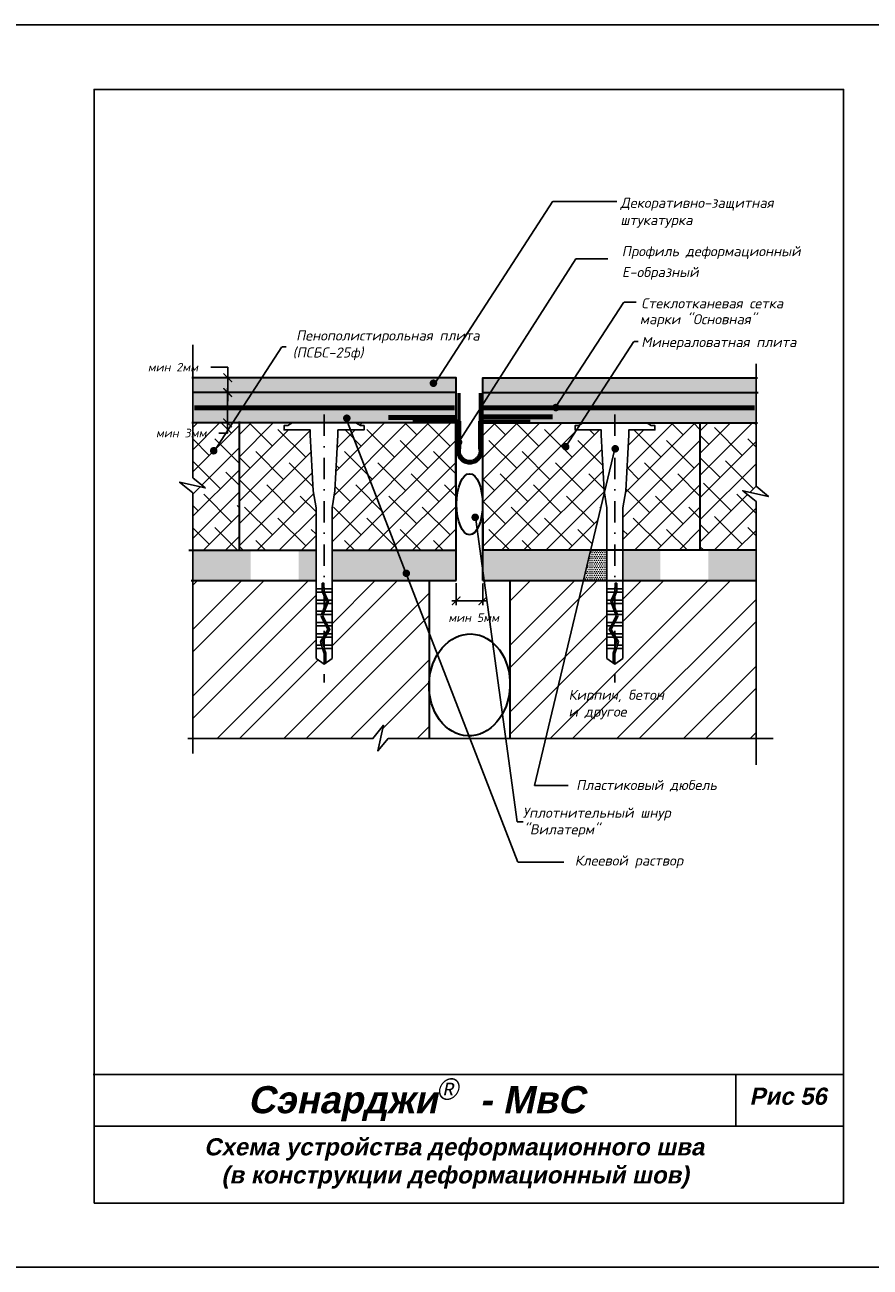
# Model space of a CAD drawing. Header units: inches. Extents: x 47 to 4151, y -1120 to 1902.
# Tile 21 of 93: x 1108 to 1305, y -67 to 223. Entities that reach past the tile are written whole.
import ezdxf

# ---------------------------------------------------------------- set-up
doc = ezdxf.new("R2010")
doc.units = ezdxf.units.IN
doc.header["$LTSCALE"] = 10
doc.header["$MEASUREMENT"] = 0
doc.linetypes.add('DASHDOT', pattern=[1, 0.5, -0.25, 0, -0.25])
doc.linetypes.add('HIDDEN', pattern=[0.375, 0.25, -0.125])
doc.layers.add('dim', color=160, linetype='Continuous', lineweight=15)
doc.layers.add('Layer1', color=108, linetype='Continuous', lineweight=30)
for name, color, linetype in [('DUBEL', 142, 'Continuous'), ('hatch', 240, 'Continuous'), ('ndp', 242, 'Continuous'), ('ramka', 248, 'Continuous')]:
    doc.layers.add(name, color=color, linetype=linetype)
doc.layers.add('list', color=5, linetype='Continuous', plot=False)
doc.styles.add('ndp', font='ARIALBD.TTF', dxfattribs={"oblique": 12})
doc.styles.add('style2', font='romans.shx', dxfattribs={"oblique": 12})
doc.dimstyles.new('1', dxfattribs={"dimtxt": 2, "dimasz": 2, "dimexe": 1, "dimexo": 0.7, "dimgap": 2, "dimtad": 0, "dimtih": 1, "dimtoh": 1, "dimdec": 4, "dimzin": 0, "dimdsep": 46, "dimtxsty": 'style2', "dimblk": 'ARCHTICK', "dimcen": 1.5, "dimdle": 1, "dimadec": 0, "dimazin": 0, "dimtfac": 1, "dimtdec": 4, "dimtofl": 0, "dimtmove": 0, "dimatfit": 2, "dimldrblk": 'DOTSMALL', "dimfxl": 1, "dimtolj": 1, "dimtzin": 0, "dimarcsym": 0})
pattern_1 = [(0, (-203.01804, -1016.20933), (0.21875, 0.4375), [0, -0.4375])]
pattern_2 = [(45, (872.815, 1175.907), (-7.77663, 7.77663), []), (45, (878, 1175.907), (-7.77663, 7.77663), [])]
pattern_3 = [(45, (2e-14, 319.1827), (-2.592209, 2.592209), []), (135, (2e-14, 319.1827), (-7.776626, 2.592209), [9.16484, -5.498905])]

# ---------------------------------------------------------------- blocks, each defined once
blk = doc.blocks.new('_ArchTick')
at = {"layer": 'DUBEL', "color": 0, "const_width": 0.15}
blk.add_lwpolyline([(-0.5, -0.5), (0.5, 0.5)], dxfattribs=at)
blk = doc.blocks.new('*D278')
at = {"layer": 'Defpoints', "color": 0}
for p in [(1208.57, 93.02), (1214.81, 92.95), (1208.57, 88.23)]:
    blk.add_point(p, dxfattribs=at)
at = {"layer": 'dim', "color": 0, "lineweight": -2}
for p, q in [((1208.57, 92.32), (1208.57, 87.23)), ((1214.81, 92.25), (1214.81, 87.23)), ((1215.81, 88.23), (1207.57, 88.23))]:
    blk.add_line(p, q, dxfattribs=at)
at = {"layer": 'dim', "color": 0, "lineweight": -2, "xscale": 2, "yscale": 2, "zscale": 2, "rotation": 180}
blk.add_blockref('_ArchTick', (1208.57, 88.23), dxfattribs=at)
at = {"layer": 'dim', "color": 0, "lineweight": -2, "xscale": 2, "yscale": 2, "zscale": 2}
blk.add_blockref('_ArchTick', (1214.81, 88.23), dxfattribs=at)
at = {"layer": 'dim', "color": 0, "insert": (1212.67, 84.31), "char_height": 2, "attachment_point": 5, "style": 'style2'}
blk.add_mtext('\\A1;{\\fRomanS|b0|i0|c204|p2;мин 5мм}', dxfattribs=at)
blk = doc.blocks.new('_DotSmall')
at = {"layer": 'DUBEL', "color": 0, "const_width": 0.5}
blk.add_lwpolyline([(-0.0625, 0, 1), (0.0625, 0, 1)], format="xyb", close=True, dxfattribs=at)
blk = doc.blocks.new('*D277')
at = {"layer": 'Defpoints', "color": 0}
for p in [(1154.14, 136.86), (1154.14, 129.77), (1155.2, 129.77)]:
    blk.add_point(p, dxfattribs=at)
at = {"layer": 'dim', "color": 0, "lineweight": -2}
for p, q in [((1154.84, 136.86), (1156.2, 136.86)), ((1155.2, 137.86), (1155.2, 129.77)), ((1154.84, 129.77), (1156.2, 129.77)), ((1155.2, 129.77), (1155.2, 127.4)), ((1155.2, 127.4), (1153.2, 127.4))]:
    blk.add_line(p, q, dxfattribs=at)
at = {"layer": 'dim', "color": 0, "lineweight": -2, "xscale": 2, "yscale": 2, "zscale": 2}
for p, rotation in [((1155.2, 136.86), 90), ((1155.2, 129.77), 270)]:
    blk.add_blockref('_ArchTick', p, dxfattribs=dict(at, rotation=rotation))
at = {"layer": 'dim', "color": 0, "insert": (1144.38, 127.4), "char_height": 2, "attachment_point": 5, "style": 'style2'}
blk.add_mtext('\\A1;{\\fRomanS|b0|i0|c204|p2;мин 3мм}', dxfattribs=at)
blk = doc.blocks.new('*D276')
at = {"layer": 'Defpoints', "color": 0}
for p in [(1155.24, 140.32), (1156.24, 140.32), (1156.24, 136.86)]:
    blk.add_point(p, dxfattribs=at)
at = {"layer": 'dim', "color": 0, "lineweight": -2}
for p, q in [((1155.27, 142.77), (1151.27, 142.77)), ((1155.24, 138.59), (1155.27, 142.77)), ((1155.24, 140.32), (1155.24, 142.32)), ((1155.54, 140.32), (1154.24, 140.32)), ((1155.24, 136.86), (1155.24, 140.32)), ((1155.54, 136.86), (1154.24, 136.86)), ((1155.24, 136.86), (1155.24, 134.86))]:
    blk.add_line(p, q, dxfattribs=at)
at = {"layer": 'dim', "color": 0, "lineweight": -2, "xscale": 2, "yscale": 2, "zscale": 2}
for p, rotation in [((1155.24, 140.32), 270), ((1155.24, 136.86), 90)]:
    blk.add_blockref('_ArchTick', p, dxfattribs=dict(at, rotation=rotation))
at = {"layer": 'dim', "color": 0, "insert": (1142.45, 142.77), "char_height": 2, "attachment_point": 5, "style": 'style2'}
blk.add_mtext('\\A1;{\\fRomanS|b0|i0|c204|p2;мин 2мм}', dxfattribs=at)

msp = doc.modelspace()

# ---------------------------------------------------------------- hatches: boundary and pattern name
at = {"layer": 'dim'}
h = msp.add_hatch(dxfattribs=at)
h.set_pattern_fill('DOTS', color=1, scale=7, style=0)
h.set_pattern_definition(pattern_1)
h.paths.add_polyline_path([(1160.937574, 136.863783), (1147.098981, 136.863783), (1147.098981, 129.765182), (1156.333038, 129.765182)])
h.paths.add_polyline_path([(1242.343188, 136.863783), (1233.999588, 136.863783), (1231.99191, 133.768639, -0.3440063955), (1232.286395, 133.314482), (1240.04092, 133.314482)])
h.paths.add_polyline_path([(1240.04092, 133.314482), (1232.286395, 133.314482, -0.3888441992), (1231.848161, 132.912963, -1), (1231.848161, 133.792788, -0.0834129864), (1231.99191, 133.768639), (1233.999588, 136.863783), (1216.685654, 136.863783), (1214.810158, 133.9598), (1214.810158, 129.765182), (1237.738652, 129.765182)])
h.paths.add_polyline_path([(1216.685654, 136.863783), (1214.810158, 136.863783), (1214.810158, 133.9598)])
h = msp.add_hatch(dxfattribs=at)
h.set_pattern_fill('DOTS', color=1, scale=7, style=0)
h.set_pattern_definition(pattern_1)
h.paths.add_polyline_path([(1208.567887, 136.863783), (1160.937574, 136.863783), (1156.333038, 129.765182), (1174.314657, 129.765182), (1185.176498, 129.765182), (1208.567887, 129.765182)])
h.paths.add_polyline_path([(1233.999588, 136.863783), (1216.685654, 136.863783), (1214.810158, 133.9598), (1214.810158, 133.314482), (1231.409927, 133.314482, -0.5434053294), (1231.99191, 133.768639)])
h.paths.add_polyline_path([(1160.560306, 100.052765), (1147.098981, 100.052765), (1147.098981, 92.954164), (1160.560306, 92.954164)])
h.paths.add_polyline_path([(1175.869035, 100.052765), (1171.813708, 100.052765), (1171.813708, 92.954164), (1175.869035, 92.954164)])
h.paths.add_polyline_path([(1208.567887, 100.052765), (1179.594731, 100.052765), (1179.594731, 92.954164), (1197.574371, 92.954164), (1197.076066, 94.239176, -0.0832334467), (1196.932613, 94.21513, -1), (1196.932613, 95.094954, -0.8463240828), (1197.076066, 94.239176), (1197.574371, 92.954164), (1208.567887, 92.954164)])
h.paths.add_polyline_path([(1239.957254, 100.052765), (1214.810158, 100.052765), (1214.810158, 92.954164), (1238.269326, 92.954164)])
h.paths.add_polyline_path([(1256.214172, 100.052765), (1247.50901, 100.052765), (1247.50901, 92.954164), (1256.214172, 92.954164)])
h = msp.add_hatch(dxfattribs=at)
h.set_pattern_fill('DOTS', color=1, scale=7, style=0)
h.set_pattern_definition(pattern_1)
h.paths.add_polyline_path([(1278.593387, 136.863783), (1242.343188, 136.863783), (1237.738652, 129.765182), (1278.593387, 129.765182)])
h.paths.add_polyline_path([(1278.593387, 100.052765), (1267.467573, 100.052765), (1267.467573, 92.954164), (1278.593387, 92.954164)])
h = msp.add_hatch(dxfattribs=at)
h.set_pattern_fill('ANSI38', color=1, scale=29.327494, style=0)
h.set_pattern_definition([(45, (-203.018, -1016.2093), (-2.592209, 2.592209), []), (135, (-203.018, -1016.2093), (-7.776626, 2.592209), [9.164842, -5.498905])])
h.paths.add_polyline_path([(1174.512133, 126.978515), (1174.512133, 128.114608), (1168.403468, 128.114608), (1168.403468, 129.135472), (1169.245098, 129.135472), (1170.287268, 129.765182), (1157.904605, 129.765182), (1157.904605, 100.052765), (1175.869035, 100.052765), (1175.869035, 109.95936), (1175.193478, 113.922008)])
h.paths.add_polyline_path([(1208.533128, 129.765182), (1185.176498, 129.765182), (1186.218668, 129.135472), (1187.060298, 129.135472), (1187.060298, 128.114608), (1180.951633, 128.114608), (1180.951633, 126.978515), (1180.270288, 113.922008), (1179.594731, 109.95936), (1179.594731, 100.052765), (1208.567887, 100.052765), (1208.567887, 110.728929)])
h.paths.add_polyline_path([(1243.169295, 113.561038), (1243.107757, 113.922008), (1242.426412, 126.978515), (1242.426412, 128.114608), (1236.668001, 128.114608), (1234.378726, 124.585338, -0.7608202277), (1234.152539, 123.768116, -1), (1234.152539, 124.647941, -0.1358342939), (1234.378726, 124.585338), (1236.668001, 128.114608), (1236.317747, 128.114608), (1236.317747, 129.135472), (1237.159376, 129.135472), (1237.440288, 129.305207), (1237.738652, 129.765182), (1214.810158, 129.765182), (1214.810158, 113.119324), (1214.877472, 100.052765), (1239.957254, 100.052765)])
h.paths.add_polyline_path([(1265.489457, 129.765182), (1253.090776, 129.765182), (1254.132946, 129.135472), (1254.974576, 129.135472), (1254.974576, 128.114608), (1248.865911, 128.114608), (1248.865911, 126.978515), (1248.184566, 113.922008), (1247.50901, 109.95936), (1247.50901, 100.052765), (1265.489457, 100.052765)])
h = msp.add_hatch(dxfattribs=at)
h.set_pattern_fill('DOTS', color=1, scale=7, style=0)
h.set_pattern_definition([(0, (-412.82335, -1016.1397), (0.21875, 0.4375), [0, -0.4375])])
h.paths.add_polyline_path([(1243.978, 100.122388), (1240.151941, 100.122388), (1238.464013, 93.023787), (1243.978, 93.023787)])
at = {"layer": 'hatch'}
h = msp.add_hatch(dxfattribs=at)
h.set_pattern_fill('AR-CONC', color=1, scale=0.293275, angle=90, style=0)
h.set_pattern_definition([(140, (636.3536, 333.4189), (0.1840363, 2.1035444), [0.219956, -2.419518]), (85, (636.3536, 333.419), (-2.205991, -0.406923), [0.175965, -1.9356146]), (190.4514, (636.369, 333.5942), (-2.0219534, 1.696623), [0.186934, -2.056274]), (136.1842, (635.767, 333.419), (0.485426, 3.129951), [0.329934, -3.629277]), (186.6356, (635.8075, 333.6797), (-2.856844, 2.741131), [0.280401, -3.08441]), (81.1842, (635.767, 333.419), (-2.856846, 2.74113), [0.263947, -2.903422]), (111, (635.9137, 333.7122), (1.1807803, 1.750579), [0.219956, -2.419518]), (56, (635.9137, 333.7122), (-2.1266834, 0.713583), [0.175965, -1.9356146]), (161.4514, (636.012, 333.858), (-0.945901, 2.4641624), [0.186934, -2.056274]), (127.5, (636.3536, 333.4189), (-0.97629425, 0.0356618), [0, -1.9121526, 0, -1.964942, 0, -1.9429465]), (97.5, (636.3536, 333.4189), (-1.1567107, 0.771517), [0, -1.1203103, 0, -1.8681614, 0, -0.7405192]), (57.5, (636.3536, 332.7649), (0.0661478, 1.5655674), [0, -0.7331874, 0, -2.2875445, 0, -3.0353956]), (47.5, (636.3536, 332.4716), (-0.2935828, 1.710339), [0, -0.9531436, 0, -1.5191642, 0, -2.1555708])])
h.paths.add_polyline_path([(1278.593387, 140.319237), (1227.52128, 140.319237), (1225.282491, 136.863783), (1278.593387, 136.863783)])
h.paths.add_polyline_path([(1227.52128, 140.319237), (1214.810158, 140.319237), (1214.810158, 136.863783), (1225.282491, 136.863783)])
h.paths.add_polyline_path([(1208.567887, 140.319237), (1195.330842, 140.319237), (1197.770241, 136.863783), (1208.567887, 136.863783)])
h.paths.add_polyline_path([(1195.330842, 140.319237), (1147.098981, 140.319237), (1147.098981, 136.863783), (1197.770241, 136.863783)])
h = msp.add_hatch(dxfattribs=at)
h.set_pattern_fill('ANSI38', color=1, scale=29.327494, style=0)
h.set_pattern_definition(pattern_3)
h.paths.add_polyline_path([(1157.904605, 129.765182), (1147.098981, 129.765182), (1147.098981, 116.959104), (1149.98532, 114.587123), (1143.984307, 115.899284), (1147.098981, 113.444552), (1147.098981, 100.052765), (1157.904605, 100.052765)])
h.paths.add_polyline_path([(1137.059146, 128.906696), (1151.698387, 128.906696), (1151.698387, 125.888299), (1137.059146, 125.888299)], flags=9)
h = msp.add_hatch(dxfattribs=at)
h.set_pattern_fill('ANSI38', color=1, scale=29.327494, style=0)
h.set_pattern_definition(pattern_3)
h.paths.add_polyline_path([(1278.593387, 114.973434), (1278.593387, 129.765182), (1265.489457, 129.765182), (1265.489457, 100.052765), (1278.593387, 100.052765), (1278.593387, 111.458881), (1275.478714, 113.913614), (1281.479726, 112.601452)])
h = msp.add_hatch(dxfattribs=at)
h.set_pattern_fill('ANSI38', color=1, scale=29.327494, style=0)
h.set_pattern_definition([(45, (216.3536, 333.419), (-2.592209, 2.592209), []), (135, (216.3536, 333.419), (-7.776626, 2.592209), [9.16484, -5.498905])])
h.paths.add_polyline_path([(996.74718, 123.76862), (996.74718, 124.904713), (990.638515, 124.904713), (990.638515, 125.925576), (991.480145, 125.925576), (992.522315, 126.555286), (958.028537, 126.555286), (959.070707, 125.925576), (959.912337, 125.925576), (959.912337, 124.904713), (953.803672, 124.904713), (953.803672, 123.76862), (953.122327, 110.712113), (952.44677, 106.749465), (952.44677, 96.88006), (998.104082, 96.88006), (998.104082, 106.749465), (997.428526, 110.712113)])
h.paths.add_polyline_path([(947.364172, 123.76862), (947.364172, 124.904713), (941.71627, 124.904713), (938.595187, 120.118966, -0.7086633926), (938.320106, 119.335755, -1), (938.320106, 120.21558, -0.1705055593), (938.595187, 120.118966), (941.71627, 124.904713), (941.255507, 124.904713), (941.255507, 125.925576), (942.097137, 125.925576), (942.567315, 126.209672), (942.792712, 126.555286), (923.547402, 126.555286), (923.547402, 113.749209), (926.433741, 111.377227), (920.432729, 112.689389), (923.547402, 110.234656), (923.547402, 96.881159), (948.721074, 96.881159), (948.721074, 106.749465), (948.045518, 110.712113)])
h.paths.add_polyline_path([(1023.704333, 126.555286), (1009.932615, 126.555286), (1009.932615, 96.842869), (1023.704333, 96.842869)])
h.paths.add_polyline_path([(1009.932615, 126.555286), (1007.411545, 126.555286), (1008.453715, 125.925576), (1009.295345, 125.925576), (1009.295345, 124.904713), (1003.18668, 124.904713), (1003.18668, 123.76862), (1002.505335, 110.712113), (1001.829778, 106.749465), (1001.829778, 96.842869), (1009.932615, 96.842869)])
h.paths.add_polyline_path([(1067.951176, 106.749465), (1067.275619, 110.712113), (1066.594274, 123.76862), (1066.594274, 124.904713), (1060.485609, 124.904713), (1060.485609, 125.925576), (1061.327239, 125.925576), (1062.369409, 126.555286), (1046.076621, 126.555286), (1046.076621, 96.842869), (1067.951176, 96.842869)])
h.paths.add_polyline_path([(1082.538222, 110.177277), (1079.423549, 112.63201), (1085.424561, 111.319848), (1082.538222, 113.69183), (1082.538222, 126.555286), (1077.258639, 126.555286), (1078.300809, 125.925576), (1079.142439, 125.925576), (1079.142439, 124.904713), (1073.033774, 124.904713), (1073.033774, 123.76862), (1072.352429, 110.712113), (1071.676872, 106.749465), (1071.676872, 96.875737), (1082.538222, 96.875737)])
h.paths.add_polyline_path([(1081.59113, 107.948174), (1136.447509, 107.615707), (1137.444909, 112.308106), (1082.58853, 112.640573)], flags=9)
h = msp.add_hatch(dxfattribs=at)
h.set_pattern_fill('ANSI32', color=1, scale=29.327494, style=0)
h.set_pattern_definition(pattern_2)
edge = h.paths.add_edge_path()
edge.add_line((1177.731883, 73.462928), (1175.869035, 74.805634))
edge.add_line((1175.869035, 74.805634), (1175.869035, 77.132385))
edge.add_line((1175.869035, 77.132385), (1175.869035, 77.911608))
edge.add_line((1175.869035, 77.911608), (1175.869035, 80.538834))
edge.add_line((1175.869035, 80.538834), (1175.869035, 83.166059))
edge.add_line((1175.869035, 83.166059), (1175.869035, 85.793285))
edge.add_line((1175.869035, 85.793285), (1175.869035, 88.42051))
edge.add_line((1175.869035, 88.42051), (1175.869035, 91.047736))
edge.add_line((1175.869035, 91.047736), (1175.869035, 92.954164))
edge.add_line((1175.869035, 92.954164), (1147.098981, 92.954164))
edge.add_line((1147.098981, 92.954164), (1147.098981, 56.088571))
edge.add_line((1147.098981, 56.088571), (1189.152304, 56.088571))
edge.add_line((1189.152304, 56.088571), (1191.607036, 59.203244))
edge.add_line((1191.607036, 59.203244), (1190.294875, 53.202232))
edge.add_line((1190.294875, 53.202232), (1192.666856, 56.088571))
edge.add_line((1192.666856, 56.088571), (1202.240558, 56.088571))
edge.add_line((1202.240558, 56.088571), (1202.240558, 67.90105))
edge.add_ellipse((1211.689022, 68.608928), major_axis=(-0.41083, -11.899506), ratio=0.7940215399, start_angle=270, end_angle=274.97943494, ccw=False)
edge.add_line((1202.240558, 68.935136), (1202.240558, 92.954164))
edge.add_line((1202.240558, 92.954164), (1179.594731, 92.954164))
edge.add_line((1179.594731, 92.954164), (1179.594731, 91.047736))
edge.add_line((1179.594731, 91.047736), (1179.594731, 90.268513))
edge.add_line((1179.594731, 90.268513), (1179.594731, 87.641287))
edge.add_line((1179.594731, 87.641287), (1179.594731, 85.014062))
edge.add_line((1179.594731, 85.014062), (1179.594731, 83.166059))
edge.add_line((1179.594731, 83.166059), (1179.594731, 80.538834))
edge.add_line((1179.594731, 80.538834), (1179.594731, 77.132385))
edge.add_line((1179.594731, 77.132385), (1179.594731, 74.805634))
edge.add_line((1179.594731, 74.805634), (1177.731883, 73.462928))
h.paths.add_polyline_path([(1186.305734, 84.445574), (1202.871388, 84.445574), (1202.871388, 81.427177), (1186.305734, 81.427177)], flags=9)
h = msp.add_hatch(dxfattribs=at)
h.set_pattern_fill('ANSI32', color=1, scale=29.327494, style=0)
h.set_pattern_definition(pattern_2)
h.paths.add_polyline_path([(1278.593387, 92.954164), (1247.50901, 92.954164), (1247.50901, 91.047736), (1247.50901, 90.268513), (1247.50901, 88.42051), (1247.50901, 87.641287), (1247.50901, 85.793285), (1247.50901, 85.014062), (1247.50901, 83.166059), (1247.50901, 82.386836), (1247.50901, 80.538834), (1247.50901, 79.759611), (1247.50901, 77.911608), (1247.50901, 77.132385), (1247.50901, 74.805634), (1245.646161, 73.462928), (1245.250731, 73.747947), (1244.250167, 74.469135), (1221.137486, 67.886565), (1221.137486, 56.088571), (1278.593387, 56.088571)])
edge = h.paths.add_edge_path()
edge.add_line((1243.783313, 79.759611), (1243.783313, 80.538834))
edge.add_line((1243.783313, 80.538834), (1243.783313, 82.386836))
edge.add_line((1243.783313, 82.386836), (1243.783313, 83.166059))
edge.add_line((1243.783313, 83.166059), (1243.783313, 85.793285))
edge.add_line((1243.783313, 85.793285), (1243.783313, 87.641287))
edge.add_line((1243.783313, 87.641287), (1243.783313, 90.268513))
edge.add_line((1243.783313, 90.268513), (1243.783313, 91.047736))
edge.add_line((1243.783313, 91.047736), (1243.783313, 92.954164))
edge.add_line((1243.783313, 92.954164), (1221.137486, 92.954164))
edge.add_line((1221.137486, 92.954164), (1221.137486, 69.316807))
edge.add_ellipse((1211.689022, 68.608928), major_axis=(-0.41083, -11.899506), ratio=0.7940215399, start_angle=90, end_angle=94.97943494, ccw=False)
edge.add_line((1221.137486, 68.28272), (1221.137486, 67.886565))
edge.add_line((1221.137486, 67.886565), (1244.250167, 74.469135))
edge.add_line((1244.250167, 74.469135), (1243.783313, 74.805634))
edge.add_line((1243.783313, 74.805634), (1243.783313, 77.132385))
edge.add_line((1243.783313, 77.132385), (1243.783313, 79.759611))
h.paths.add_polyline_path([(1234.138494, 63.721102), (1262.963231, 63.388635), (1263.960631, 68.081034), (1235.135894, 68.413501)], flags=24)
h.paths.add_polyline_path([(1234.375569, 59.958921), (1251.413446, 59.709571), (1252.161496, 63.22887), (1235.123619, 63.47822)], flags=24)
h.paths.add_polyline_path([(1220.309422, 84.784171), (1236.875076, 84.784171), (1236.875076, 81.765774), (1220.309422, 81.765774)], flags=9)
h = msp.add_hatch(dxfattribs=at)
h.set_pattern_fill('ANSI32', color=1, scale=29.327494, style=0)
h.set_pattern_definition([(45, (216.354, 333.419), (-7.77663, 7.77663), []), (45, (221.538, 333.419), (-7.77663, 7.77663), [])])
h.paths.add_polyline_path([(962.171165, 89.770651), (952.44677, 89.770651), (952.44677, 87.83784), (952.44677, 87.058617), (952.44677, 84.431391), (952.44677, 81.804166), (952.44677, 79.956163), (952.44677, 77.328938), (952.44677, 73.922489), (952.44677, 71.595739), (950.583922, 70.253032), (948.721074, 71.595739), (948.721074, 73.922489), (948.721074, 74.701712), (948.721074, 77.328938), (948.721074, 79.956163), (948.721074, 82.583389), (948.721074, 85.210614), (948.721074, 87.83784), (948.721074, 89.744268), (923.547402, 89.744268), (923.547402, 52.878675), (991.236903, 52.878675)])
h.paths.add_polyline_path([(998.104082, 77.59259), (993.38164, 89.770651), (962.171165, 89.770651), (991.236903, 52.878675), (998.07167, 52.878675), (1000.526403, 55.993349), (999.214241, 49.992336), (1001.586223, 52.878675), (1007.687711, 52.878675), (1000.735434, 70.806955), (999.96693, 70.253032), (998.104082, 71.595739), (998.104082, 73.922489), (998.104082, 74.701712)])
edge = h.paths.add_edge_path()
edge.add_line((1025.442013, 89.744268), (1001.829778, 89.744268))
edge.add_line((1001.829778, 89.744268), (1001.829778, 87.83784))
edge.add_line((1001.829778, 87.83784), (1001.829778, 87.058617))
edge.add_line((1001.829778, 87.058617), (1001.829778, 84.431391))
edge.add_line((1001.829778, 84.431391), (1001.829778, 81.804166))
edge.add_line((1001.829778, 81.804166), (1001.829778, 79.956163))
edge.add_line((1001.829778, 79.956163), (1001.829778, 77.328938))
edge.add_line((1001.829778, 77.328938), (1001.829778, 73.922489))
edge.add_line((1001.829778, 73.922489), (1001.829778, 71.595739))
edge.add_line((1001.829778, 71.595739), (1000.735434, 70.806955))
edge.add_line((1000.735434, 70.806955), (1007.687711, 52.878675))
edge.add_line((1007.687711, 52.878675), (1025.442013, 52.878675))
edge.add_line((1025.442013, 52.878675), (1025.442013, 64.691154))
edge.add_ellipse((1034.890477, 65.399033), major_axis=(-0.41083, -11.899506), ratio=0.7940215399, start_angle=270, end_angle=274.97943494, ccw=False)
edge.add_line((1025.442013, 65.72524), (1025.442013, 89.744268))
edge = h.paths.add_edge_path()
edge.add_line((1082.538222, 89.744268), (1071.676872, 89.744268))
edge.add_line((1071.676872, 89.744268), (1071.676872, 87.83784))
edge.add_line((1071.676872, 87.83784), (1071.676872, 87.058617))
edge.add_line((1071.676872, 87.058617), (1071.676872, 85.210614))
edge.add_line((1071.676872, 85.210614), (1071.676872, 84.431391))
edge.add_line((1071.676872, 84.431391), (1071.676872, 82.583389))
edge.add_line((1071.676872, 82.583389), (1071.676872, 81.804166))
edge.add_line((1071.676872, 81.804166), (1071.676872, 79.956163))
edge.add_line((1071.676872, 79.956163), (1071.676872, 79.17694))
edge.add_line((1071.676872, 79.17694), (1071.676872, 77.328938))
edge.add_line((1071.676872, 77.328938), (1071.676872, 76.549715))
edge.add_line((1071.676872, 76.549715), (1071.676872, 74.701712))
edge.add_line((1071.676872, 74.701712), (1071.676872, 73.922489))
edge.add_line((1071.676872, 73.922489), (1071.676872, 71.595739))
edge.add_line((1071.676872, 71.595739), (1069.814024, 70.253032))
edge.add_line((1069.814024, 70.253032), (1069.418593, 70.538051))
edge.add_line((1069.418593, 70.538051), (1067.951176, 71.595739))
edge.add_line((1067.951176, 71.595739), (1067.951176, 73.922489))
edge.add_line((1067.951176, 73.922489), (1067.951176, 76.549715))
edge.add_line((1067.951176, 76.549715), (1067.951176, 77.328938))
edge.add_line((1067.951176, 77.328938), (1067.951176, 79.17694))
edge.add_line((1067.951176, 79.17694), (1067.951176, 79.956163))
edge.add_line((1067.951176, 79.956163), (1067.951176, 82.583389))
edge.add_line((1067.951176, 82.583389), (1067.951176, 84.431391))
edge.add_line((1067.951176, 84.431391), (1067.951176, 87.058617))
edge.add_line((1067.951176, 87.058617), (1067.951176, 87.83784))
edge.add_line((1067.951176, 87.83784), (1067.951176, 89.744268))
edge.add_line((1067.951176, 89.744268), (1044.338941, 89.744268))
edge.add_line((1044.338941, 89.744268), (1044.338941, 66.106911))
edge.add_ellipse((1034.890477, 65.399033), major_axis=(-0.41083, -11.899506), ratio=0.7940215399, start_angle=90, end_angle=94.97943494, ccw=False)
edge.add_line((1044.338941, 65.072825), (1044.338941, 52.878675))
edge.add_line((1044.338941, 52.878675), (1082.538222, 52.878675))
edge.add_line((1082.538222, 52.878675), (1082.538222, 89.744268))
h.paths.add_polyline_path([(961.506664, 62.123864), (978.544541, 61.874514), (979.292591, 65.393813), (962.254714, 65.643163)], flags=24)
h.paths.add_polyline_path([(961.269589, 65.886045), (990.094326, 65.553578), (991.091726, 70.245977), (962.266989, 70.578444)], flags=24)
h.paths.add_polyline_path([(1009.106839, 82.839197), (1025.672493, 82.839197), (1025.672493, 79.8208), (1009.106839, 79.8208)], flags=9)
h.paths.add_polyline_path([(1013.663692, 83.820842), (1028.302934, 83.820842), (1028.302934, 80.802445), (1013.663692, 80.802445)], flags=9)
h.paths.add_polyline_path([(1044.108461, 82.839197), (1060.674115, 82.839197), (1060.674115, 79.8208), (1044.108461, 79.8208)], flags=9)
h.paths.add_polyline_path([(1081.367682, 56.689379), (1123.48755, 56.356913), (1124.48495, 61.049312), (1082.365082, 61.381778)], flags=9)
h.paths.add_polyline_path([(1080.256261, 78.591936), (1102.93619, 78.211974), (1104.076076, 83.574716), (1081.396147, 83.954678)], flags=9)
h.paths.add_polyline_path([(1081.064531, 82.478521), (1124.971979, 82.146054), (1125.96938, 86.838453), (1082.061931, 87.17092)], flags=9)

# ---------------------------------------------------------------- linework, layer by layer
at = {"layer": 'DUBEL', "linetype": 'DASHDOT'}
for p, q in [((1177.731883, 131.717979), (1177.731883, 69.15038)), ((1245.646161, 131.717979), (1245.646161, 69.15038))]:
    msp.add_line(p, q, dxfattribs=at)
at = {"layer": 'DUBEL', "linetype": 'HIDDEN', "const_width": 1.1731}
for points in [[(1204.63575, 133.314482), (1208.206896, 133.314482), (1208.206896, 133.314482), (1147.434144, 133.314482)], [(1214.940753, 133.314482), (1214.940753, 133.314482), (1214.940753, 133.314482), (1278.263721, 133.314482)], [(1192.700382, 131.049346), (1192.700382, 131.049346), (1192.700382, 131.049346), (1208.282529, 131.049346)], [(1215.01692, 131.165661), (1215.01692, 131.165661), (1215.01692, 131.165661), (1231.079245, 131.165661)]]:
    msp.add_lwpolyline(points, dxfattribs=at)
at = {"layer": 'DUBEL'}
for points in [[(1180.951633, 126.978515), (1180.951633, 128.114608), (1187.060298, 128.114608), (1187.060298, 129.135472), (1186.218668, 129.135472), (1185.176498, 129.765182), (1170.287268, 129.765182), (1169.245098, 129.135472), (1168.403468, 129.135472), (1168.403468, 128.114608), (1174.512133, 128.114608), (1174.512133, 126.978515), (1175.193478, 113.922008), (1175.869035, 109.95936), (1175.869035, 91.047736), (1177.317003, 91.047736), (1177.317003, 92.338137), (1177.712433, 92.338137), (1177.712433, 91.047736), (1177.317003, 91.047736), (1179.594731, 91.047736), (1179.594731, 90.268513), (1177.791583, 90.268513), (1177.712433, 90.445108), (1177.731883, 91.047736), (1177.317003, 91.047736), (1177.317003, 90.360546), (1177.358252, 90.268513), (1175.869035, 90.268513), (1175.869035, 91.047736), (1175.869035, 88.42051), (1178.186518, 88.42051), (1177.358252, 90.268513), (1178.304637, 88.156965), (1178.115574, 87.641287), (1175.869035, 87.641287), (1175.869035, 88.42051), (1175.869035, 85.793285), (1177.438037, 85.793285), (1178.115574, 87.641287), (1177.15235, 85.014062), (1175.869035, 85.014062), (1175.869035, 85.793285), (1175.869035, 83.166059), (1177.731883, 83.166059), (1177.033307, 84.689369), (1178.199465, 82.386836), (1175.869035, 82.386836), (1175.869035, 83.166059), (1175.869035, 80.538834), (1177.731883, 80.538834), (1178.003807, 80.538834), (1178.626497, 81.543678), (1178.199465, 82.386836), (1178.626497, 81.543678), (1177.520932, 79.759611), (1175.869035, 79.759611), (1175.869035, 80.538834), (1175.869035, 77.911608), (1177.156112, 77.911608), (1176.904129, 78.764267), (1177.520932, 79.759611), (1176.904129, 78.764267), (1177.156112, 77.911608), (1175.869035, 77.911608), (1175.869035, 77.132385), (1177.386392, 77.132385), (1177.156112, 77.911608), (1177.386392, 77.132385), (1175.869035, 77.132385), (1175.869035, 74.805634), (1177.731883, 73.462928), (1177.731883, 75.96331), (1177.386392, 77.132385), (1177.731883, 77.132385), (1178.127314, 76.020517), (1178.127314, 73.747947), (1177.731883, 73.462928), (1179.594731, 74.805634), (1179.594731, 77.132385), (1177.798729, 77.132385), (1177.568448, 77.911608), (1179.594731, 77.911608), (1177.731883, 77.911608), (1177.568448, 77.911608), (1177.333536, 78.706505), (1177.986133, 79.759611), (1179.594731, 79.759611), (1179.594731, 77.132385), (1179.594731, 80.538834), (1178.469008, 80.538834), (1177.986133, 79.759611), (1179.079621, 81.52419), (1178.642719, 82.386836), (1179.594731, 82.386836), (1179.594731, 80.538834), (1179.594731, 83.166059), (1178.248068, 83.166059), (1178.642719, 82.386836), (1177.463751, 84.714664), (1177.859207, 85.793285), (1179.594731, 85.793285), (1179.594731, 83.166059), (1179.594731, 85.014062), (1177.731883, 85.014062), (1177.573519, 85.014062), (1179.594731, 85.014062), (1179.594731, 87.641287), (1178.536743, 87.641287), (1177.859207, 85.793285), (1178.731279, 88.17189), (1178.619849, 88.42051), (1179.594731, 88.42051), (1178.619849, 88.42051), (1177.791583, 90.268513), (1179.594731, 90.268513), (1179.594731, 87.641287), (1179.594731, 91.047736), (1179.594731, 109.95936), (1180.270288, 113.922008), (1180.951633, 126.978515)], [(1242.426412, 126.978515), (1242.426412, 128.114608), (1236.317747, 128.114608), (1236.317747, 129.135472), (1237.159376, 129.135472), (1238.201546, 129.765182), (1253.090776, 129.765182), (1254.132946, 129.135472), (1254.974576, 129.135472), (1254.974576, 128.114608), (1248.865911, 128.114608), (1248.865911, 126.978515), (1248.184566, 113.922008), (1247.50901, 109.95936), (1247.50901, 91.047736), (1246.061042, 91.047736), (1246.061042, 92.338137), (1245.665611, 92.338137), (1245.665611, 91.047736), (1246.061042, 91.047736), (1243.783313, 91.047736), (1243.783313, 90.268513), (1245.586462, 90.268513), (1245.665611, 90.445108), (1245.646161, 91.047736), (1246.061042, 91.047736), (1246.061042, 90.360546), (1246.019793, 90.268513), (1247.50901, 90.268513), (1247.50901, 91.047736), (1247.50901, 88.42051), (1245.191527, 88.42051), (1246.019793, 90.268513), (1245.073407, 88.156965), (1245.262471, 87.641287), (1247.50901, 87.641287), (1247.50901, 88.42051), (1247.50901, 85.793285), (1245.940007, 85.793285), (1245.262471, 87.641287), (1246.225695, 85.014062), (1247.50901, 85.014062), (1247.50901, 85.793285), (1247.50901, 83.166059), (1245.646161, 83.166059), (1246.344737, 84.689369), (1245.17858, 82.386836), (1247.50901, 82.386836), (1247.50901, 83.166059), (1247.50901, 80.538834), (1245.646161, 80.538834), (1245.374238, 80.538834), (1244.751548, 81.543678), (1245.17858, 82.386836), (1244.751548, 81.543678), (1245.857113, 79.759611), (1247.50901, 79.759611), (1247.50901, 80.538834), (1247.50901, 77.911608), (1246.221933, 77.911608), (1246.473915, 78.764267), (1245.857113, 79.759611), (1246.473915, 78.764267), (1246.221933, 77.911608), (1247.50901, 77.911608), (1247.50901, 77.132385), (1245.991653, 77.132385), (1246.221933, 77.911608), (1245.991653, 77.132385), (1247.50901, 77.132385), (1247.50901, 74.805634), (1245.646161, 73.462928), (1245.646161, 75.96331), (1245.991653, 77.132385), (1245.646161, 77.132385), (1245.250731, 76.020517), (1245.250731, 73.747947), (1245.646161, 73.462928), (1243.783313, 74.805634), (1243.783313, 77.132385), (1245.579316, 77.132385), (1245.809596, 77.911608), (1243.783313, 77.911608), (1245.646161, 77.911608), (1245.809596, 77.911608), (1246.044508, 78.706505), (1245.391912, 79.759611), (1243.783313, 79.759611), (1243.783313, 77.132385), (1243.783313, 80.538834), (1244.909037, 80.538834), (1245.391912, 79.759611), (1244.298423, 81.52419), (1244.735325, 82.386836), (1243.783313, 82.386836), (1243.783313, 80.538834), (1243.783313, 83.166059), (1245.129976, 83.166059), (1244.735325, 82.386836), (1245.914294, 84.714664), (1245.518837, 85.793285), (1243.783313, 85.793285), (1243.783313, 83.166059), (1243.783313, 85.014062), (1245.646161, 85.014062), (1245.804525, 85.014062), (1243.783313, 85.014062), (1243.783313, 87.641287), (1244.841301, 87.641287), (1245.518837, 85.793285), (1244.646765, 88.17189), (1244.758195, 88.42051), (1243.783313, 88.42051), (1244.758195, 88.42051), (1245.586462, 90.268513), (1243.783313, 90.268513), (1243.783313, 87.641287), (1243.783313, 91.047736), (1243.783313, 109.95936), (1243.107757, 113.922008), (1242.426412, 126.978515)]]:
    msp.add_lwpolyline(points, close=True, dxfattribs=at)
at = {"layer": 'hatch'}
for points in [[(1147.098981, 52.617307), (1147.098981, 113.444552), (1143.984307, 115.899284), (1149.98532, 114.587123), (1147.098981, 116.959104), (1147.098981, 147.987272)], [(1278.593387, 49.982373), (1278.593387, 111.458881), (1275.478714, 113.913614), (1281.479726, 112.601452), (1278.593387, 114.973434), (1278.593387, 143.568692)], [(1145.91113, 56.088571), (1189.152304, 56.088571), (1191.607036, 59.203244), (1190.294875, 53.202232), (1192.666856, 56.088571), (1282.591544, 56.088571)]]:
    msp.add_lwpolyline(points, dxfattribs=at)
at = {"layer": 'hatch', "color": 6, "lineweight": 53}
for points in [[(1209.210615, 136.703835), (1209.207318, 130.174222), (1198.417952, 130.174222)], [(1214.201488, 136.738513), (1214.20894, 130.2089), (1225.850081, 130.2089)], [(1208.664821, 130.151483), (1208.664821, 123.064536)], [(1214.603266, 130.148049), (1214.603266, 123.15493)]]:
    msp.add_lwpolyline(points, dxfattribs=at)
at = {"layer": 'hatch', "color": 3, "lineweight": 80}
for points in [[(1209.17641, 123.93523), (1209.17641, 130.151544)], [(1214.286724, 123.93523), (1214.279394, 130.177863)]]:
    msp.add_lwpolyline(points, dxfattribs=at)
at = {"layer": 'Layer1'}
for p, q in [((1174.314657, 129.765182), (1146.875934, 129.765182)), ((1157.904605, 130.093285), (1157.904605, 99.84635)), ((1265.489457, 129.863679), (1265.489457, 99.869556)), ((1146.158352, 100.052765), (1175.869035, 100.052765)), ((1146.721267, 92.954164), (1175.869035, 92.954164)), ((1179.594731, 92.954164), (1208.567887, 92.954164)), ((1202.240558, 92.954164), (1202.240558, 56.088571)), ((1214.810158, 92.954164), (1278.594149, 92.954164)), ((1221.137486, 92.954164), (1221.137486, 56.088571))]:
    msp.add_line(p, q, dxfattribs=at)
for points in [[(1208.567887, 140.319237), (1208.567887, 140.319237), (1146.879182, 140.319237)], [(1208.567887, 136.863783), (1208.567887, 140.319237), (1165.007685, 140.319237)], [(1214.810158, 136.863783), (1214.810158, 140.319237), (1278.956874, 140.319237)], [(1208.567887, 92.954164), (1208.567887, 136.863783), (1146.974899, 136.863783)], [(1214.810158, 92.954164), (1214.810158, 136.863783), (1279.11574, 136.863783)], [(1179.594731, 100.052765), (1208.58738, 100.052765), (1208.533128, 129.765182), (1174.314657, 129.765182)], [(1278.604796, 100.052765), (1214.877472, 100.052765), (1214.724404, 129.765182), (1278.926677, 129.765182)]]:
    msp.add_lwpolyline(points, dxfattribs=at)
at = {"layer": 'Layer1', "color": 3, "lineweight": 80}
msp.add_arc((1211.731567, 123.249901), 2.645468, 164.98584902, 15.01415098, dxfattribs=at)
at = {"layer": 'Layer1'}
for centre, major_axis, ratio in [((1211.71008, 110.779801), (0, -7.140106), 0.4254304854), ((1211.689022, 68.608928), (-0.41083, -11.899506), 0.7940215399)]:
    msp.add_ellipse(centre, major_axis=major_axis, ratio=ratio, dxfattribs=at)
at = {"layer": 'list'}
msp.add_lwpolyline([(1103.848282, -67.308975), (1313.848282, -67.308975), (1313.848282, 222.691025), (1103.848282, 222.691025)], close=True, dxfattribs=at)
at = {"layer": 'ndp'}
for p, q in [((1231.165239, 181.498602), (1203.582384, 138.946297)), ((1231.208236, 181.433353), (1246.110888, 181.433353)), ((1236.527608, 168.098942), (1208.93653, 124.944152)), ((1236.527608, 168.098942), (1243.977685, 168.098942)), ((1247.690285, 157.970098), (1231.792999, 133.461987)), ((1247.786215, 157.953593), (1250.596654, 157.953593)), ((1250.068936, 148.774211), (1234.17165, 124.2661)), ((1250.164866, 148.757706), (1251.101928, 148.757706)), ((1167.871148, 147.552953), (1151.973862, 123.044842)), ((1167.967077, 147.536448), (1168.90414, 147.536448)), ((1222.981354, 27.244148), (1183.223282, 129.972753)), ((1226.898436, 45.133759), (1245.582853, 123.711282)), ((1213.158813, 107.251182), (1222.780677, 36.67599)), ((1226.898438, 45.133759), (1234.69832, 45.133759)), ((1222.815445, 36.658081), (1224.220665, 36.658081)), ((1223.080675, 27.251212), (1233.707734, 27.251212))]:
    msp.add_line(p, q, dxfattribs=at)
at = {"layer": 'ndp', "const_width": 0.879825}
for points in [[(1203.264221, 138.593099, 1), (1203.264221, 139.472924, 1)], [(1231.848161, 132.912963, 1), (1231.848161, 133.792788, 1)], [(1183.043484, 130.423489, 1), (1183.043484, 131.303314, 1)], [(1209.132783, 124.81363, 1), (1209.132783, 125.693455, 1)], [(1234.152539, 123.768116, 1), (1234.152539, 124.647941, 1)], [(1151.968683, 122.829613, 1), (1151.968683, 123.709438, 1)], [(1245.710013, 123.290232, 1), (1245.710013, 124.170056, 1)], [(1213.013185, 107.286685, 1), (1213.013185, 108.16651, 1)], [(1196.932613, 94.21513, -1), (1196.932613, 95.094954, -1)]]:
    msp.add_lwpolyline(points, format="xyb", close=True, dxfattribs=at)
at = {"layer": 'ramka'}
for p, q in [((1298.848282, -22.308975), (1123.848282, -22.308975)), ((1273.848282, -22.308975), (1273.848282, -34.308975)), ((1299.031848, -34.400196), (1124.031848, -34.400196))]:
    msp.add_line(p, q, dxfattribs=at)
msp.add_lwpolyline([(1124.031848, -52.400196), (1299.031848, -52.400196), (1299.031848, 207.599804), (1124.031848, 207.599804)], close=True, dxfattribs=at)

# ---------------------------------------------------------------- texts
at = {"layer": 'ndp', "oblique": 12}
for s, height, style, p in [('Декоративно-защитная', 2.34619952, 'style2', (1246.927374, 179.969063)), ('штукатурка', 2.3461995, 'style2', (1246.927374, 175.955143)), ('Профиль деформационный', 2.34619952, 'style2', (1247.230904, 168.68186)), ('Е-образный', 2.3461995, 'style2', (1247.263383, 163.804668)), ('Стеклотканевая сетка', 2.34619952, 'style2', (1251.778148, 156.522006)), ('марки "Основная"', 2.34619952, 'style2', (1251.440038, 152.807598)), ('Пенополистирольная плита', 2.34619952, 'style2', (1171.196435, 149.000438)), ('Минераловатная плита', 2.34619952, 'style2', (1251.778148, 147.474057)), ('(ПСБС-25ф)', 2.3461995, 'style2', (1170.394202, 145.034578)), ('Кирпич, бетон', 2.34619952, 'style2', (1234.806132, 65.119001)), ('и другое', 2.3461995, 'style2', (1234.806132, 61.202862)), ('Пластиковый дюбель', 2.34619952, 'style2', (1236.576414, 44.075974)), ('Уплотнительный шнур', 2.34619952, 'style2', (1224.107422, 37.587115)), ('"Вилатерм" ', 2.34619952, 'style2', (1224.382388, 33.725794)), ('Клеевой раствор', 2.34619952, 'style2', (1236.268081, 26.440461)), ('Сэнарджи    - МвС', 6.33260053, 'ndp', (1159.909801, -31.384637)), ('Рис 56', 4, 'ndp', (1277.051662, -29.406924)), ('Схема устройства деформационного шва', 4, 'ndp', (1149.716841, -41.215833)), ('(в конструкции деформационный шов)', 4, 'ndp', (1153.752956, -47.776782))]:
    msp.add_text(s, height=height, dxfattribs=dict(at, style=style)).set_placement(p)
at = {"layer": 'ndp', "insert": (1203.972604, -23.245553), "char_height": 5, "attachment_point": 1, "style": 'style2'}
msp.add_mtext('{\\fCentury Gothic|b0|i0|c204|p32;®}', dxfattribs=at)

# ---------------------------------------------------------------- dimensions: what is measured, and where the dimension line sits
at = {"layer": 'dim'}
for base, p1, p2, angle, text, override, picture, middle in [((1155.244485, 140.319237), (1156.244485, 136.863783), (1156.244485, 140.319237), 90, '{\\fRomanS|b0|i0|c204|p2;мин 2мм}', {"dimtmove": 1}, '*D276', (1149.271542, 142.772248)), ((1208.567887, 88.225546), (1214.810158, 92.954164), (1208.567887, 93.016664), 180, '{\\fRomanS|b0|i0|c204|p2;мин 5мм}', {"dimtmove": 2}, '*D278', (1212.671411, 84.313164))]:
    dim = msp.add_linear_dim(base=base, p1=p1, p2=p2, angle=angle, text=text, dimstyle='1', override=override, dxfattribs=at)
    dim.commit()
    dim.dimension.update_dxf_attribs({"geometry": picture, "text_midpoint": middle, "dimtype": 160})
dim = msp.add_linear_dim(base=(1155.198387, 129.765182), p1=(1154.142038, 136.863783), p2=(1154.142038, 129.765182), angle=90, text='{\\fRomanS|b0|i0|c204|p2;мин 3мм}', dimstyle='1', dxfattribs=at)
dim.commit()
dim.dimension.update_dxf_attribs({"geometry": '*D277', "text_midpoint": (1144.378766, 127.397498), "dimtype": 160})

doc.saveas('drawing.dxf')
